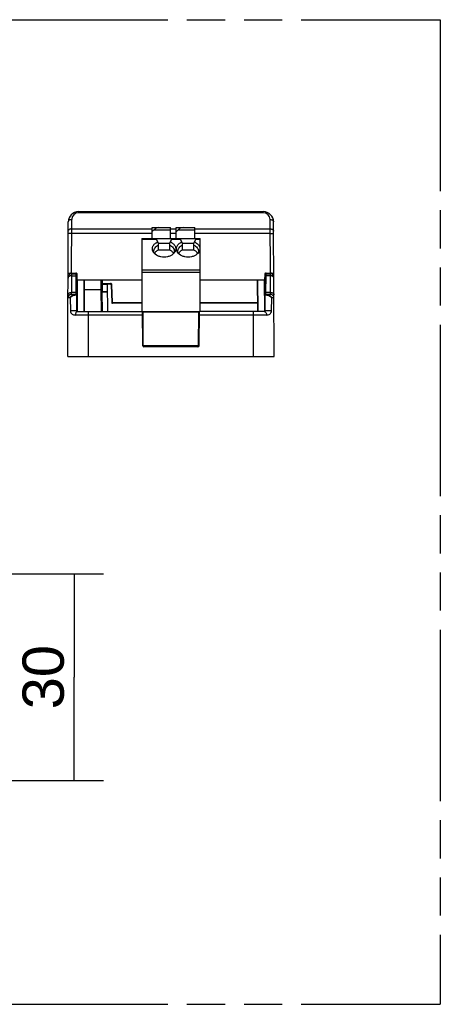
# Model space of a CAD drawing. Header units: millimetres. Extents: x 0 to 210, y 0 to 297.
# Tile 21 of 22: x 129 to 150, y 133 to 183. Entities that reach past the tile are written whole.
import ezdxf
from ezdxf.enums import TextEntityAlignment as Align

# ---------------------------------------------------------------- set-up
doc = ezdxf.new("R2010")
doc.units = ezdxf.units.MM
doc.header["$LTSCALE"] = 19.36
doc.linetypes.add('PHANTOM', pattern=[0.8, 0.45, -0.05, 0.1, -0.05, 0.1, -0.05])
doc.layers.get('0').update_dxf_attribs({"linetype": 'CONTINUOUS'})
doc.layers.add('DEFAULT_3', color=7, linetype='PHANTOM')
doc.layers.add('Z_DIM_2D', color=7, linetype='CONTINUOUS')
doc.styles.add('TEXTSTYLE_3', font='helveticaneueltw1g-ltcn.otf')
doc.dimstyles.new('DIMSTYLE_2', dxfattribs={"dimtxt": 2.1, "dimasz": 3.5, "dimexe": 1.5, "dimexo": 0, "dimgap": 0.525, "dimtad": 1, "dimdec": 3, "dimlfac": 2.857143, "dimdsep": 46, "dimtxsty": 'TEXTSTYLE_3', "dimblk": '_FILLED', "dimblk1": '_FILLED', "dimblk2": '_FILLED', "dimcen": 0.09, "dimclrt": 5, "dimadec": 3, "dimazin": 2, "dimtp": 0.2, "dimtm": 0.2, "dimtfac": 1, "dimtdec": 3, "dimtofl": 0, "dimtmove": 0, "dimatfit": 3, "dimldrblk": '_FILLED', "dimfxl": 0, "dimtolj": 1, "dimarcsym": 0})

# ---------------------------------------------------------------- blocks, each defined once
blk = doc.blocks.new('*D3')
at = {"layer": 'Z_DIM_2D', "color": 2, "linetype": 'Continuous', "transparency": 16777216}
for p, q in [((118.456, 154.543), (133.013, 154.543)), ((131.513, 154.543), (131.513, 149.293)), ((131.513, 144.043), (131.513, 149.293)), ((118.456, 144.043), (133.013, 144.043))]:
    blk.add_line(p, q, dxfattribs=at)
at = {"layer": 'Z_DIM_2D', "color": 5, "linetype": 'Continuous', "transparency": 16777216, "style": 'TEXTSTYLE_3'}
blk.add_text('30', height=2.1, rotation=90, dxfattribs=at).set_placement((130.988, 149.293), align=Align.CENTER)
blk = doc.blocks.new('_FILLED')
at = {"color": 0, "linetype": 'ByBlock'}
blk.add_solid([(0, 0), (-1, 0.125), (-1, -0.125)], dxfattribs=at)
blk = doc.blocks.new('_NONE')

msp = doc.modelspace()

# ---------------------------------------------------------------- linework, layer by layer
at = {"color": 9, "linetype": 'Continuous'}
for p, q in [((131.37695, 169.81591), (131.38827, 172.53179)), ((131.73827, 172.88026), (131.73827, 172.93152)), ((141.1287, 172.88026), (131.73827, 172.88026)), ((141.1287, 172.88026), (141.1287, 172.93152)), ((141.49002, 169.81591), (141.47869, 172.53179)), ((131.3862, 172.05798), (135.47098, 172.05798)), ((136.41598, 172.05798), (136.69598, 172.05798)), ((137.64098, 172.05798), (141.48076, 172.05798)), ((135.47098, 171.81661), (131.38567, 171.81661)), ((135.70661, 171.51526), (134.94598, 171.51526)), ((136.41598, 171.98652), (135.55148, 171.98652)), ((136.69598, 171.81661), (136.41598, 171.81661)), ((136.93161, 171.51526), (136.46035, 171.51526)), ((137.64098, 171.98652), (136.77648, 171.98652)), ((141.48129, 171.81661), (137.64098, 171.81661)), ((137.92098, 171.51526), (137.68535, 171.51526)), ((131.37605, 169.78152), (131.37214, 168.83403)), ((131.37582, 169.67901), (131.59772, 169.67901)), ((131.37695, 169.81591), (131.37604, 169.78152)), ((131.37695, 169.81591), (131.59692, 169.81591)), ((131.59692, 169.78152), (131.59692, 169.81591)), ((131.59692, 169.78152), (131.60608, 168.73152)), ((131.66941, 169.46652), (131.66691, 169.74652)), ((134.94598, 169.97277), (137.92098, 169.97277)), ((137.92098, 169.84903), (134.94598, 169.84903)), ((141.20005, 169.74652), (141.1976, 169.46652)), ((141.26088, 168.73152), (141.27005, 169.78152)), ((141.49114, 169.67901), (141.26924, 169.67901)), ((141.27005, 169.81591), (141.49002, 169.81591)), ((141.27005, 169.81591), (141.27005, 169.78152)), ((141.49002, 169.81591), (141.49092, 169.78152)), ((141.49114, 169.67901), (141.49092, 169.78152)), ((141.4955, 168.73152), (141.49114, 169.67901)), ((131.68341, 167.85637), (131.69044, 169.46652)), ((132.01035, 169.46652), (132.00332, 167.85652)), ((132.86508, 169.45627), (132.04535, 169.45627)), ((132.86508, 169.45627), (132.86508, 169.46622)), ((132.86508, 169.45627), (132.87339, 168.98053)), ((132.9004, 169.43279), (132.91707, 169.4665)), ((132.93447, 169.46652), (132.93754, 169.29091)), ((132.93754, 169.29091), (132.93754, 169.25679)), ((132.93754, 169.29091), (133.35752, 169.29091)), ((132.93789, 169.24627), (132.93754, 169.25652)), ((132.93789, 169.24627), (132.94439, 168.87405)), ((132.93789, 169.24627), (133.21641, 169.24627)), ((133.35752, 169.25652), (133.35752, 169.29091)), ((133.45934, 168.31091), (133.42748, 169.22335)), ((140.86364, 167.85652), (140.85662, 169.46652)), ((141.17653, 169.46652), (141.18355, 167.85637)), ((131.31176, 168.55728), (131.19647, 168.55728)), ((131.37146, 168.73152), (131.37214, 168.83403)), ((131.6051, 168.83403), (131.37214, 168.83403)), ((132.87338, 168.9564), (132.04312, 168.9564)), ((132.04323, 168.98053), (132.87339, 168.98053)), ((132.87338, 168.9564), (132.89258, 167.85652)), ((132.87339, 168.9564), (132.87339, 168.98053)), ((132.94523, 168.84992), (132.94439, 168.87405)), ((132.94439, 168.87405), (133.21966, 168.87405)), ((132.96257, 167.85652), (132.94523, 168.84992)), ((133.21987, 168.84992), (132.94523, 168.84992)), ((141.49483, 168.83403), (141.26187, 168.83403)), ((141.6705, 168.55728), (141.55521, 168.55728)), ((133.42472, 168.31022), (133.43462, 168.31022)), ((133.43462, 168.31022), (133.45478, 168.31075)), ((133.45934, 168.31091), (133.45934, 168.27704)), ((133.45934, 168.31091), (134.94598, 168.31091)), ((137.92098, 168.31091), (140.82666, 168.31091)), ((134.98015, 167.68228), (131.57187, 167.68228)), ((132.23348, 167.85652), (132.23348, 165.58152)), ((134.97893, 167.85652), (134.9936, 166.14106)), ((137.85303, 167.82182), (135.01393, 167.82182)), ((137.87336, 166.14106), (137.88803, 167.85652)), ((141.29509, 167.68228), (137.88682, 167.68228)), ((140.63348, 165.58152), (140.63348, 167.85652)), ((135.0286, 166.14121), (137.8316, 166.14121)), ((135.0636, 166.10652), (135.0636, 166.07167)), ((137.80337, 166.07167), (135.0636, 166.07167)), ((137.80337, 166.07167), (137.80337, 166.10652))]:
    msp.add_line(p, q, dxfattribs=at)
at = {"color": 7, "linetype": 'Continuous'}
for p, q in [((131.73827, 172.93152), (141.1287, 172.93152)), ((131.18348, 165.58152), (131.21327, 172.40881)), ((135.47098, 171.56652), (135.47098, 172.12652)), ((135.47098, 172.12652), (136.41598, 172.12652)), ((136.41598, 171.56652), (136.41598, 172.12652)), ((136.69598, 171.56652), (136.69598, 172.12652)), ((136.69598, 172.12652), (137.64098, 172.12652)), ((137.64098, 171.56652), (137.64098, 172.12652)), ((141.68348, 165.58152), (141.65369, 172.40881)), ((134.94598, 171.56652), (134.94598, 167.85652)), ((134.94598, 171.56652), (137.92098, 171.56652)), ((135.48548, 171.91652), (135.47098, 171.91652)), ((135.55148, 171.98652), (135.48548, 171.91652)), ((135.80348, 171.32152), (135.68098, 171.56652)), ((136.48598, 171.56652), (136.36348, 171.32152)), ((136.71048, 171.91652), (136.69598, 171.91652)), ((136.77648, 171.98652), (136.71048, 171.91652)), ((137.02848, 171.32152), (136.90598, 171.56652)), ((137.71098, 171.56652), (137.58848, 171.32152)), ((137.92098, 167.85652), (137.92098, 171.56652)), ((135.80348, 170.97152), (135.80348, 171.32152)), ((136.36348, 171.32152), (135.80348, 171.32152)), ((136.36348, 171.32152), (136.36348, 170.97152)), ((137.02848, 170.97152), (137.02848, 171.32152)), ((137.58848, 171.32152), (137.02848, 171.32152)), ((137.58848, 171.32152), (137.58848, 170.97152)), ((136.36348, 170.97152), (135.80348, 170.97152)), ((137.58848, 170.97152), (137.02848, 170.97152)), ((131.37605, 169.78152), (131.59692, 169.78152)), ((131.64105, 168.70022), (131.63192, 169.74682)), ((141.21885, 167.89121), (141.23505, 169.74682)), ((141.27005, 169.78152), (141.49092, 169.78152)), ((131.63436, 169.46652), (134.94598, 169.46652)), ((131.65544, 169.46652), (131.64856, 167.89121)), ((132.03832, 167.85652), (132.04535, 169.46652)), ((132.90008, 169.43213), (132.92758, 167.85652)), ((133.35752, 169.25652), (132.93754, 169.25652)), ((133.22854, 167.85652), (133.21632, 169.25652)), ((133.3925, 169.22274), (133.42436, 168.3103)), ((137.92098, 169.46652), (141.20127, 169.46652)), ((140.82162, 169.46652), (140.82864, 167.85652)), ((141.2326, 169.46652), (141.21153, 169.46652)), ((141.2184, 167.89121), (141.21153, 169.46652)), ((131.31179, 168.55728), (131.31928, 167.89045)), ((131.60608, 168.73152), (131.37146, 168.73152)), ((131.58134, 168.69743), (131.55736, 168.69748)), ((131.60201, 168.69734), (131.58134, 168.69743)), ((131.64811, 167.89121), (131.64108, 168.69682)), ((141.4955, 168.73152), (141.26088, 168.73152)), ((141.54768, 167.89045), (141.55517, 168.55728)), ((134.94598, 168.27652), (133.45957, 168.27652)), ((140.82681, 168.27652), (137.92098, 168.27652)), ((131.68311, 167.85652), (137.8859, 167.85652)), ((135.0286, 166.14121), (135.01393, 167.82182)), ((137.83837, 166.14121), (137.85303, 167.82182)), ((141.18386, 167.85652), (137.88803, 167.85652)), ((135.0636, 166.10652), (137.80337, 166.10652)), ((131.18348, 165.58152), (141.68348, 165.58152))]:
    msp.add_line(p, q, dxfattribs=at)
for centre, radius, start, end in [((131.73827, 172.40652), 0.525, 90, 179.750002), ((141.1287, 172.40652), 0.525, 0.249998, 90), ((135.84575, 171.06317), 0.36151, 207.100621, 211.695698), ((135.88002, 170.64752), 0.32627, 146.438133, 151.455508), ((135.90011, 170.63408), 0.35043, 140.790668, 146.423968), ((136.04019, 170.45337), 0.58132, 114.028051, 114.613122), ((136.12678, 170.45337), 0.58132, 65.386878, 65.971949), ((136.26685, 170.63408), 0.35043, 33.576032, 39.209332), ((136.28734, 170.64777), 0.32579, 28.309198, 33.56426), ((136.32122, 171.06317), 0.36151, 328.304302, 332.89938), ((137.07075, 171.06317), 0.36151, 207.100621, 211.695698), ((137.10502, 170.64752), 0.32627, 146.438133, 151.455508), ((137.12511, 170.63408), 0.35043, 140.790668, 146.423968), ((137.26519, 170.45337), 0.58132, 114.028051, 114.613122), ((137.35178, 170.45337), 0.58132, 65.386878, 65.971949), ((137.49185, 170.63408), 0.35043, 33.576032, 39.209332), ((137.51234, 170.64777), 0.32579, 28.309198, 33.56426), ((137.54622, 171.06317), 0.36151, 328.304302, 332.89938), ((131.37605, 169.60653), 0.17499, 90.000023, 179.753288), ((131.59692, 169.74652), 0.035, 0.500155, 89.999992), ((141.27005, 169.74652), 0.035, 90.00001, 179.499862), ((141.49092, 169.60653), 0.17499, 0.245626, 90.000167), ((132.86508, 169.43152), 0.035, 0.892992, 89.996061), ((132.93754, 169.29152), 0.035, 180.906242, 270.000105), ((133.35752, 169.22152), 0.035, 2, 90), ((131.37146, 168.55652), 0.175, 90, 179.75), ((131.60607, 168.69652), 0.035, 0.501964, 89.987729), ((141.26088, 168.69652), 0.035, 90.00135, 179.501373), ((141.32207, 156.82954), 11.86795, 90.060196, 90.275734), ((141.4955, 168.55652), 0.175, 0.25, 90), ((133.45934, 168.31152), 0.035, 182.082404, 270.374961), ((131.68311, 167.89152), 0.035, 180.499736, 270), ((134.97893, 167.82152), 0.035, 0.499151, 90), ((137.88803, 167.82152), 0.035, 90.000125, 179.497655), ((141.18386, 167.89152), 0.035, 270.000008, 359.5), ((135.0636, 166.14152), 0.035, 180.5, 270), ((137.80337, 166.14152), 0.035, 270, 359.5)]:
    msp.add_arc(centre, radius, start, end, dxfattribs=at)
at = {"color": 9, "linetype": 'Continuous'}
for centre, radius, start, end in [((131.73826, 172.53026), 0.35, 89.999161, 179.750072), ((141.1287, 172.53026), 0.35, 0.249917, 90.000846), ((131.33473, 160.31156), 9.50444, 89.745523, 90.082778), ((131.59693, 169.74591), 0.06998, 23.056084, 89.944791), ((141.26896, 169.74591), 0.06891, 112.55539, 179.494231), ((141.21599, 171.58511), 1.83866, 269.503257, 269.72317), ((141.53325, 159.90593), 9.91007, 90.09135, 90.249924), ((141.53242, 160.61955), 9.19645, 89.926779, 90.093283), ((133.35754, 169.22091), 0.06998, 24.172545, 89.950233), ((131.55724, 168.52221), 0.17526, 89.964868, 95.247347), ((133.38998, 170.29782), 1.98813, 271.867874, 271.999472), ((135.06358, 166.14166), 0.06998, 203.055855, 269.947991), ((137.80338, 166.14165), 0.06998, 292.555702, 356.284819), ((137.80455, 166.14167), 0.06882, 356.300939, 359.495586)]:
    msp.add_arc(centre, radius, start, end, dxfattribs=at)
at = {"color": 7, "linetype": 'Continuous'}
for centre in [(135.69148, 171.98652), (136.91648, 171.98652)]:
    msp.add_ellipse(centre, major_axis=(0.18645, 0.11823), ratio=0.40212983, start_param=0.56514283, end_param=2.13593916, dxfattribs=at)
at = {"color": 9, "linetype": 'Continuous'}
for points, knots in [([(131.38827, 172.53179), (131.36665, 172.53184), (131.32303, 172.52628), (131.26492, 172.50077), (131.22361, 172.4596), (131.21334, 172.42451), (131.21327, 172.40881)], [0, 0, 0, 0, 0.27684204, 0.55528073, 0.79903298, 1, 1, 1, 1]), ([(141.47869, 172.53179), (141.50032, 172.53184), (141.54393, 172.52628), (141.60204, 172.50077), (141.64336, 172.4596), (141.65363, 172.42451), (141.6537, 172.40881)], [0, 0, 0, 0, 0.27684204, 0.55528073, 0.79903297, 1, 1, 1, 1]), ([(131.3862, 172.05799), (131.36371, 172.05804), (131.32005, 172.05227), (131.26284, 172.02658), (131.22203, 171.98647), (131.21128, 171.95137), (131.2112, 171.93501)], [0, 0, 0, 0, 0.28802042, 0.55529333, 0.79044716, 1, 1, 1, 1]), ([(141.48076, 172.05799), (141.50326, 172.05804), (141.54692, 172.05227), (141.60412, 172.02658), (141.64494, 171.98648), (141.65569, 171.95137), (141.65576, 171.93501)], [0, 0, 0, 0, 0.28802638, 0.5553, 0.79045161, 1, 1, 1, 1]), ([(131.38567, 171.81661), (131.36335, 171.81671), (131.33094, 171.81675), (131.2897, 171.81655), (131.26351, 171.81631), (131.24208, 171.81594), (131.22737, 171.81562), (131.21885, 171.81518), (131.21438, 171.81505), (131.21241, 171.81458), (131.21068, 171.81462), (131.21068, 171.81432)], [0, 0, 0, 0, 0.38251375, 0.55527202, 0.70668615, 0.83103036, 0.92342545, 0.95651389, 0.98038093, 0.99487582, 1, 1, 1, 1]), ([(141.48129, 171.81661), (141.50361, 171.81671), (141.53603, 171.81675), (141.57726, 171.81655), (141.60346, 171.81631), (141.62488, 171.81594), (141.63959, 171.81562), (141.64811, 171.81518), (141.65259, 171.81505), (141.65456, 171.81458), (141.65628, 171.81462), (141.65629, 171.81432)], [0, 0, 0, 0, 0.38251092, 0.55527116, 0.70668758, 0.83103338, 0.92342836, 0.95651669, 0.98038324, 0.99487721, 1, 1, 1, 1]), ([(131.37582, 169.67901), (131.35333, 169.67905), (131.30967, 169.67329), (131.25246, 169.64759), (131.21165, 169.60749), (131.2009, 169.57239), (131.20082, 169.55603)], [0, 0, 0, 0, 0.28802643, 0.55530008, 0.79045166, 1, 1, 1, 1]), ([(131.20195, 169.81362), (131.20195, 169.81423), (131.20581, 169.81373), (131.21017, 169.81489), (131.22081, 169.81477), (131.23432, 169.81533), (131.25217, 169.81554), (131.28139, 169.81588), (131.30474, 169.81597), (131.321, 169.81599)], [0, 0, 0, 0, 0.0153865, 0.06255179, 0.14486579, 0.26257468, 0.41251062, 0.59066775, 1, 1, 1, 1]), ([(131.63272, 169.65456), (131.63266, 169.66129), (131.62221, 169.67587), (131.60628, 169.67904), (131.59772, 169.67901)], [0, 0, 0, 0, 0.44033096, 1, 1, 1, 1]), ([(131.66691, 169.74652), (131.6626, 169.74648), (131.65438, 169.74646), (131.64455, 169.74639), (131.63823, 169.74658), (131.63477, 169.74647), (131.63331, 169.74689), (131.63192, 169.7466), (131.63192, 169.74682)], [0, 0, 0, 0, 0.37013113, 0.70680814, 0.83314919, 0.92488128, 0.98084699, 1, 1, 1, 1]), ([(141.23505, 169.74682), (141.23504, 169.74617), (141.23095, 169.74733), (141.22677, 169.74602), (141.21733, 169.74663), (141.21081, 169.74645), (141.20711, 169.74647)], [0, 0, 0, 0, 0.0702203, 0.27490215, 0.60278989, 1, 1, 1, 1]), ([(141.26924, 169.67901), (141.26068, 169.67904), (141.24476, 169.67587), (141.2343, 169.66129), (141.23424, 169.65456)], [0, 0, 0, 0, 0.55966905, 1, 1, 1, 1]), ([(141.66614, 169.55603), (141.66607, 169.57239), (141.65532, 169.60749), (141.6145, 169.64759), (141.5573, 169.67329), (141.51364, 169.67905), (141.49114, 169.67901)], [0, 0, 0, 0, 0.20954827, 0.4446998, 0.71197344, 1, 1, 1, 1]), ([(141.54417, 169.81599), (141.56063, 169.81597), (141.58429, 169.81589), (141.61392, 169.81555), (141.63206, 169.81534), (141.64581, 169.81478), (141.65665, 169.81491), (141.66108, 169.81372), (141.66501, 169.81424), (141.66502, 169.81362)], [0, 0, 0, 0, 0.40817873, 0.58642762, 0.73663881, 0.85465782, 0.93725817, 0.9845765, 1, 1, 1, 1]), ([(132.90008, 169.43205), (132.89999, 169.43876), (132.88952, 169.45326), (132.87361, 169.45634), (132.86508, 169.45627)], [0, 0, 0, 0, 0.44025653, 1, 1, 1, 1]), ([(132.90254, 169.29091), (132.90255, 169.29068), (132.90395, 169.29098), (132.90544, 169.29057), (132.90889, 169.29072), (132.91506, 169.2906), (132.92486, 169.29074), (132.93307, 169.29083), (132.93754, 169.29091)], [0, 0, 0, 0, 0.01953828, 0.07642924, 0.16889876, 0.29312869, 0.61745178, 1, 1, 1, 1]), ([(132.93789, 169.24627), (132.93046, 169.2462), (132.91644, 169.24881), (132.90571, 169.25953), (132.90377, 169.26547)], [0, 0, 0, 0, 0.54297529, 1, 1, 1, 1]), ([(133.42748, 169.22335), (133.42316, 169.2232), (133.41495, 169.22297), (133.40513, 169.22264), (133.39882, 169.22267), (133.39536, 169.22246), (133.39389, 169.22284), (133.39251, 169.22252), (133.3925, 169.22274)], [0, 0, 0, 0, 0.37016867, 0.70683486, 0.8331664, 0.92488996, 0.98084948, 1, 1, 1, 1]), ([(131.19714, 168.71105), (131.19721, 168.72675), (131.20748, 168.76184), (131.24879, 168.80301), (131.3069, 168.82852), (131.35051, 168.83408), (131.37214, 168.83403)], [0, 0, 0, 0, 0.20097093, 0.44472469, 0.72316167, 1, 1, 1, 1]), ([(131.5391, 168.73152), (131.51441, 168.73152), (131.46331, 168.71692), (131.37946, 168.66317), (131.3298, 168.60193), (131.31176, 168.55728)], [0, 0, 0, 0, 0.24825876, 0.51576336, 1, 1, 1, 1]), ([(131.31176, 168.55729), (131.33346, 168.59313), (131.38609, 168.63929), (131.46761, 168.68111), (131.51651, 168.6945), (131.54121, 168.69673)], [0, 0, 0, 0, 0.4567333, 0.72971966, 1, 1, 1, 1]), ([(131.5391, 168.73149), (131.54171, 168.7315), (131.54882, 168.72808), (131.55547, 168.71529), (131.55725, 168.70408), (131.55735, 168.69747)], [0, 0, 0, 0, 0.18851349, 0.52241305, 1, 1, 1, 1]), ([(131.6051, 168.83404), (131.61365, 168.83408), (131.62959, 168.8309), (131.64004, 168.81632), (131.64009, 168.80959)], [0, 0, 0, 0, 0.55968202, 1, 1, 1, 1]), ([(132.90838, 168.9564), (132.90838, 168.95662), (132.90697, 168.95633), (132.90549, 168.95673), (132.90203, 168.95658), (132.89586, 168.95671), (132.88606, 168.95657), (132.87785, 168.95647), (132.87338, 168.9564)], [0, 0, 0, 0, 0.01954195, 0.07643692, 0.16891166, 0.29314605, 0.61746358, 1, 1, 1, 1]), ([(132.87339, 168.98053), (132.88191, 168.98061), (132.89781, 168.97752), (132.90829, 168.96305), (132.90838, 168.95634)], [0, 0, 0, 0, 0.55968069, 1, 1, 1, 1]), ([(132.9094, 168.89819), (132.9095, 168.89246), (132.91719, 168.87972), (132.93035, 168.87554), (132.9376, 168.87452)], [0, 0, 0, 0, 0.43924059, 1, 1, 1, 1]), ([(132.94523, 168.84992), (132.94092, 168.84984), (132.93271, 168.84975), (132.92291, 168.8496), (132.91657, 168.84973), (132.91313, 168.84958), (132.9116, 168.85), (132.91027, 168.84969), (132.91024, 168.84992)], [0, 0, 0, 0, 0.36965408, 0.70601398, 0.83238565, 0.92427948, 0.98051024, 1, 1, 1, 1]), ([(141.22687, 168.80959), (141.22693, 168.81632), (141.23738, 168.8309), (141.25331, 168.83408), (141.26187, 168.83404)], [0, 0, 0, 0, 0.44031796, 1, 1, 1, 1]), ([(141.30961, 168.69747), (141.30967, 168.70187), (141.31072, 168.71426), (141.31893, 168.73152), (141.32786, 168.73152)], [0, 0, 0, 0, 0.32977601, 1, 1, 1, 1]), ([(141.32571, 168.69674), (141.35038, 168.69451), (141.39928, 168.68114), (141.4808, 168.63932), (141.53355, 168.5932), (141.55521, 168.55729)], [0, 0, 0, 0, 0.27001669, 0.54298253, 1, 1, 1, 1]), ([(141.32786, 168.73152), (141.35255, 168.73152), (141.40367, 168.71692), (141.48751, 168.66317), (141.53719, 168.60193), (141.55521, 168.55728)], [0, 0, 0, 0, 0.24830136, 0.51583948, 1, 1, 1, 1]), ([(141.49483, 168.83403), (141.51645, 168.83408), (141.56006, 168.82852), (141.61817, 168.80301), (141.65949, 168.76184), (141.66976, 168.72675), (141.66983, 168.71105)], [0, 0, 0, 0, 0.27683833, 0.5552753, 0.79902907, 1, 1, 1, 1]), ([(131.64811, 167.89121), (131.64811, 167.89205), (131.64318, 167.89168), (131.63775, 167.89301), (131.62535, 167.89308), (131.61007, 167.89372), (131.59054, 167.89399), (131.55891, 167.89436), (131.51457, 167.89441), (131.45926, 167.89406), (131.39364, 167.89302), (131.34713, 167.89198), (131.31928, 167.89044)], [0, 0, 0, 0, 0.00758779, 0.02921996, 0.06454757, 0.11257432, 0.17205708, 0.24133051, 0.4015825, 0.57599443, 0.74569244, 1, 1, 1, 1]), ([(131.31928, 167.89045), (131.31936, 167.85589), (131.34047, 167.79229), (131.40646, 167.72796), (131.48462, 167.69069), (131.5423, 167.68215), (131.57187, 167.68228)], [0, 0, 0, 0, 0.28826036, 0.52230894, 0.75340136, 1, 1, 1, 1]), ([(131.68311, 167.85652), (131.66828, 167.85652), (131.63579, 167.84528), (131.60017, 167.80444), (131.57722, 167.74784), (131.57193, 167.70471), (131.57187, 167.68228)], [0, 0, 0, 0, 0.19732569, 0.42880946, 0.7014709, 1, 1, 1, 1]), ([(135.01515, 167.68243), (135.01515, 167.68266), (135.01372, 167.68217), (135.01226, 167.68265), (135.00879, 167.68239), (135.00263, 167.68251), (134.99283, 167.68235), (134.98461, 167.68232), (134.98015, 167.68228)], [0, 0, 0, 0, 0.01928756, 0.07613745, 0.16862682, 0.29290559, 0.61732167, 1, 1, 1, 1]), ([(137.88682, 167.68228), (137.88235, 167.68232), (137.87413, 167.68235), (137.86433, 167.68251), (137.85817, 167.68239), (137.8547, 167.68265), (137.85324, 167.68217), (137.85182, 167.68266), (137.85182, 167.68243)], [0, 0, 0, 0, 0.38267557, 0.70709035, 0.83136929, 0.9238594, 0.98071059, 1, 1, 1, 1]), ([(141.18386, 167.85652), (141.19868, 167.85652), (141.23117, 167.84528), (141.26679, 167.80444), (141.28974, 167.74784), (141.29503, 167.70471), (141.29509, 167.68228)], [0, 0, 0, 0, 0.19732588, 0.42880978, 0.70147113, 1, 1, 1, 1]), ([(141.54768, 167.89045), (141.51983, 167.89197), (141.47333, 167.893), (141.4077, 167.89403), (141.35239, 167.89438), (141.30805, 167.89433), (141.27641, 167.89397), (141.25689, 167.8937), (141.24161, 167.89307), (141.22921, 167.893), (141.22378, 167.89166), (141.21886, 167.89204), (141.21885, 167.89121)], [0, 0, 0, 0, 0.25429234, 0.42400955, 0.59844423, 0.75870319, 0.8279719, 0.88744622, 0.93546326, 0.97078297, 0.99241169, 1, 1, 1, 1]), ([(141.29509, 167.68228), (141.32466, 167.68228), (141.38229, 167.69069), (141.46058, 167.72778), (141.52643, 167.79237), (141.54734, 167.85589), (141.54768, 167.89045)], [0, 0, 0, 0, 0.24657169, 0.4775544, 0.71176378, 1, 1, 1, 1]), ([(134.9936, 166.14106), (134.99792, 166.1411), (135.00614, 166.14113), (135.01597, 166.14129), (135.02228, 166.14117), (135.02576, 166.14143), (135.02719, 166.14095), (135.0286, 166.14143), (135.0286, 166.14121)], [0, 0, 0, 0, 0.37028516, 0.70709588, 0.83346705, 0.92519126, 0.98109206, 1, 1, 1, 1]), ([(137.83837, 166.14121), (137.83837, 166.14143), (137.83977, 166.14095), (137.84121, 166.14143), (137.84468, 166.14117), (137.851, 166.14129), (137.86083, 166.14113), (137.86905, 166.1411), (137.87336, 166.14106)], [0, 0, 0, 0, 0.01890993, 0.07481207, 0.16653702, 0.29290835, 0.62971747, 1, 1, 1, 1])]:
    msp.add_open_spline(points, degree=3, knots=knots, dxfattribs=at)
at = {"color": 7, "linetype": 'Continuous'}
for points, knots in [([(135.52393, 170.89848), (135.50209, 170.9412), (135.47611, 171.03789), (135.51262, 171.18733), (135.61533, 171.31407), (135.71189, 171.37317), (135.76565, 171.39719)], [0, 0, 0, 0, 0.23168859, 0.46275309, 0.71570097, 1, 1, 1, 1]), ([(135.55848, 170.91777), (135.55849, 170.94913), (135.57048, 171.01414), (135.62172, 171.10261), (135.70145, 171.1781), (135.76758, 171.2158), (135.80348, 171.2318)], [0, 0, 0, 0, 0.22407336, 0.46105789, 0.71911796, 1, 1, 1, 1]), ([(136.36348, 171.2318), (136.39938, 171.2158), (136.46551, 171.1781), (136.54524, 171.10261), (136.59648, 171.01414), (136.60848, 170.94913), (136.60848, 170.91777)], [0, 0, 0, 0, 0.28088204, 0.53894211, 0.77592664, 1, 1, 1, 1]), ([(136.40132, 171.39719), (136.45508, 171.37317), (136.55163, 171.31407), (136.65434, 171.18733), (136.69086, 171.03789), (136.66488, 170.9412), (136.64303, 170.89848)], [0, 0, 0, 0, 0.28429903, 0.53724691, 0.76831141, 1, 1, 1, 1]), ([(136.74893, 170.89848), (136.72709, 170.9412), (136.70111, 171.03789), (136.73762, 171.18733), (136.84033, 171.31407), (136.93689, 171.37317), (136.99065, 171.39719)], [0, 0, 0, 0, 0.23168859, 0.46275309, 0.71570097, 1, 1, 1, 1]), ([(136.78348, 170.91777), (136.78349, 170.94913), (136.79548, 171.01414), (136.84672, 171.10261), (136.92645, 171.1781), (136.99258, 171.2158), (137.02848, 171.2318)], [0, 0, 0, 0, 0.22407336, 0.46105789, 0.71911796, 1, 1, 1, 1]), ([(137.58848, 171.2318), (137.62438, 171.2158), (137.69051, 171.1781), (137.77024, 171.10261), (137.82148, 171.01414), (137.83348, 170.94913), (137.83348, 170.91777)], [0, 0, 0, 0, 0.28088204, 0.53894211, 0.77592664, 1, 1, 1, 1]), ([(137.62632, 171.39719), (137.68008, 171.37317), (137.77663, 171.31407), (137.87934, 171.18733), (137.91586, 171.03789), (137.88988, 170.9412), (137.86803, 170.89848)], [0, 0, 0, 0, 0.28429903, 0.53724691, 0.76831141, 1, 1, 1, 1]), ([(136.62881, 170.87323), (136.57871, 170.79204), (136.45015, 170.69499), (136.25264, 170.63229), (136.08348, 170.61493), (135.91432, 170.63229), (135.71682, 170.69499), (135.58825, 170.79204), (135.53816, 170.87323)], [0, 0, 0, 0, 0.23035913, 0.36240322, 0.5, 0.63759678, 0.76964087, 1, 1, 1, 1]), ([(135.57614, 170.82232), (135.57323, 170.83003), (135.5631, 170.86088), (135.55848, 170.89356), (135.55848, 170.91777)], [0, 0, 0, 0, 0.25404868, 1, 1, 1, 1]), ([(135.79807, 170.98187), (135.781, 170.97405), (135.71817, 170.94154), (135.66143, 170.89592), (135.62858, 170.85561)], [0, 0, 0, 0, 0.26531337, 1, 1, 1, 1]), ([(136.53838, 170.85561), (136.52784, 170.86855), (136.47937, 170.92039), (136.41809, 170.95933), (136.36889, 170.98187)], [0, 0, 0, 0, 0.23577562, 1, 1, 1, 1]), ([(136.60848, 170.91777), (136.60848, 170.89356), (136.60386, 170.86088), (136.59373, 170.83003), (136.59083, 170.82232)], [0, 0, 0, 0, 0.74595132, 1, 1, 1, 1]), ([(137.85381, 170.87323), (137.80371, 170.79204), (137.67515, 170.69499), (137.47764, 170.63229), (137.30848, 170.61493), (137.13932, 170.63229), (136.94182, 170.69499), (136.81325, 170.79204), (136.76316, 170.87323)], [0, 0, 0, 0, 0.23035913, 0.36240322, 0.5, 0.63759678, 0.76964087, 1, 1, 1, 1]), ([(136.80114, 170.82232), (136.79823, 170.83003), (136.7881, 170.86088), (136.78348, 170.89356), (136.78348, 170.91777)], [0, 0, 0, 0, 0.25404868, 1, 1, 1, 1]), ([(137.02307, 170.98187), (137.006, 170.97405), (136.94317, 170.94154), (136.88643, 170.89592), (136.85358, 170.85561)], [0, 0, 0, 0, 0.26531337, 1, 1, 1, 1]), ([(137.76338, 170.85561), (137.75284, 170.86855), (137.70437, 170.92039), (137.64309, 170.95933), (137.59389, 170.98187)], [0, 0, 0, 0, 0.23577562, 1, 1, 1, 1]), ([(137.83348, 170.91777), (137.83348, 170.89356), (137.82886, 170.86088), (137.81873, 170.83003), (137.81583, 170.82232)], [0, 0, 0, 0, 0.74595132, 1, 1, 1, 1]), ([(131.64106, 168.69682), (131.64107, 168.69704), (131.6397, 168.69669), (131.6383, 168.69714), (131.63488, 168.69699), (131.62845, 168.69723), (131.6172, 168.69723), (131.60758, 168.69732), (131.60201, 168.69734)], [0, 0, 0, 0, 0.01639076, 0.06506573, 0.14556669, 0.25739249, 0.57201741, 1, 1, 1, 1]), ([(141.22845, 168.69697), (141.22781, 168.69695), (141.22729, 168.69668), (141.2259, 168.69704), (141.22591, 168.69682)], [0, 0, 0, 0, 0.7481257, 1, 1, 1, 1]), ([(141.26496, 168.69734), (141.26065, 168.69732), (141.24848, 168.69724), (141.2363, 168.69721), (141.22845, 168.69697)], [0, 0, 0, 0, 0.35421085, 1, 1, 1, 1])]:
    msp.add_open_spline(points, degree=3, knots=knots, dxfattribs=at)
at = {"color": 9, "linetype": 'Continuous'}
for points in [[(131.66691, 169.74652), (131.66684, 169.75564), (131.6649, 169.76492), (131.66133, 169.77332)], [(141.27005, 169.81591), (141.26092, 169.81591), (141.25163, 169.81405), (141.24319, 169.81055)], [(132.90377, 169.26547), (132.90325, 169.26706), (132.90293, 169.26873), (132.9029, 169.2704)], [(133.42748, 169.22335), (133.42716, 169.23232), (133.42505, 169.24138), (133.42138, 169.24957)], [(132.9376, 168.87452), (132.93985, 168.8742), (132.94212, 168.87404), (132.94439, 168.87405)], [(141.30961, 168.69747), (141.31498, 168.69748), (141.32036, 168.69722), (141.32571, 168.69674)], [(134.9936, 166.14106), (134.99368, 166.13193), (134.99562, 166.12266), (134.99919, 166.11426)], [(137.80337, 166.07167), (137.81249, 166.07167), (137.82179, 166.07353), (137.83022, 166.07703)]]:
    msp.add_open_spline(points, degree=3, dxfattribs=at)
at = {"layer": 'DEFAULT_3', "color": 91, "linetype": 'PHANTOM', "true_color": 0x80ff80}
for p, q in [((50.12864, 182.68), (150.12864, 182.68)), ((150.12864, 182.68), (150.12864, 132.68)), ((50.12864, 132.68), (150.12864, 132.68))]:
    msp.add_line(p, q, dxfattribs=at)

# ---------------------------------------------------------------- dimensions: what is measured, and where the dimension line sits
at = {"layer": 'Z_DIM_2D', "color": 2, "linetype": 'Continuous'}
dim = msp.add_linear_dim(base=(131.51329, 144.04255), p1=(118.45574, 154.54255), p2=(118.45574, 144.04255), angle=270, dimstyle='DIMSTYLE_2', override={"dimblk1": 'NONE', "dimblk2": 'NONE', "dimsah": 1}, dxfattribs=at)
dim.commit()
dim.dimension.update_dxf_attribs({"geometry": '*D3', "text_midpoint": (131.51329, 149.28864), "dimtype": 160})

doc.saveas('drawing.dxf')
